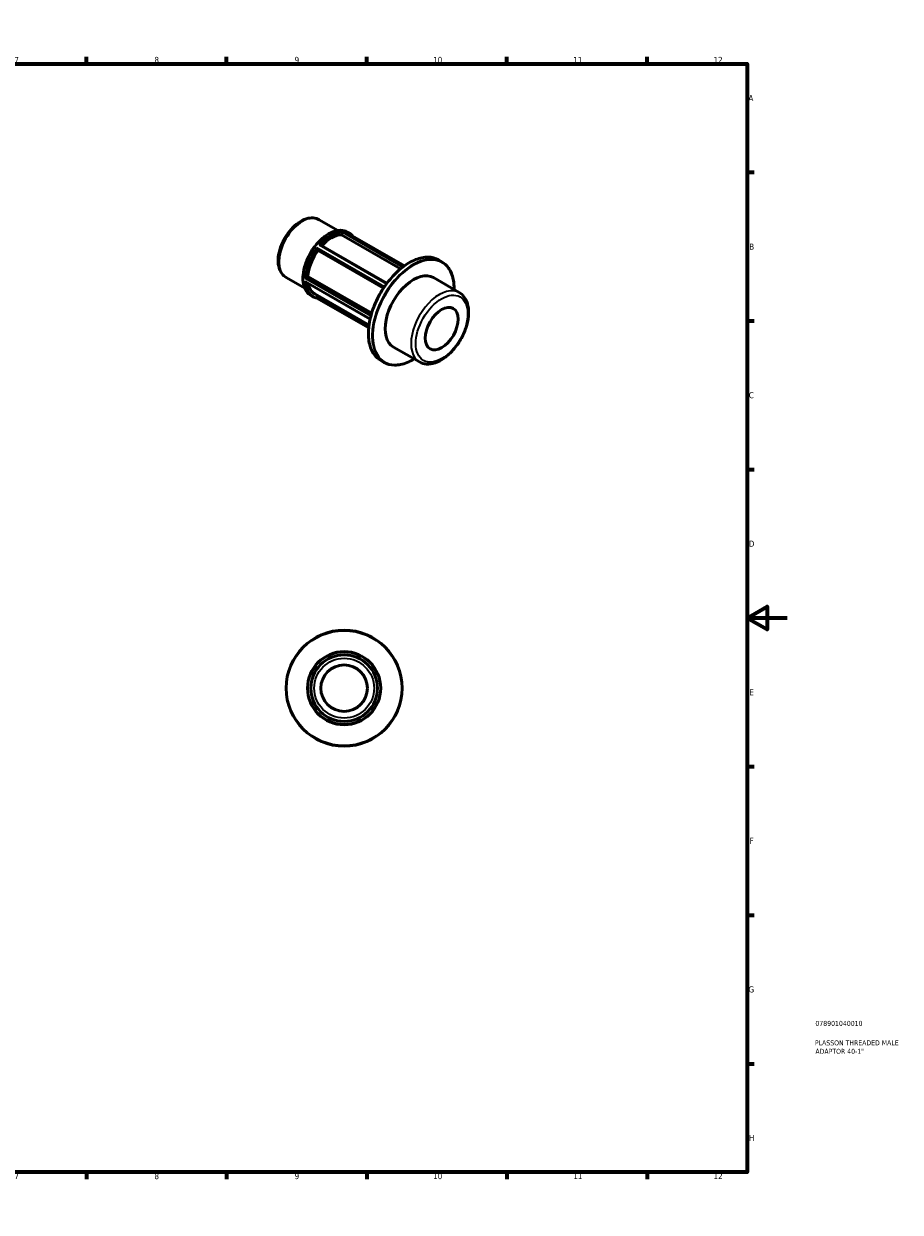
# Model space of a CAD drawing. Header units: millimetres. Extents: x 0 to 898, y 0 to 594.
# Tile 3 of 3: x 459 to 898, y 0 to 594. Entities that reach past the tile are written whole.
import ezdxf

# ---------------------------------------------------------------- set-up
doc = ezdxf.new("R2010")
doc.units = ezdxf.units.MM
for name, color, linetype, lineweight in [('Border (ANSI)', 7, 'Continuous', 70), ('Title (ISO)', 7, 'Continuous', 50), ('Visible (ANSI)', 7, 'Continuous', 50), ('Visible Narrow (ANSI)', 7, 'Continuous', 35)]:
    doc.layers.add(name, color=color, linetype=linetype, lineweight=lineweight)
doc.styles.add('Note Text (ANSI)', font='tahoma.ttf')
doc.styles.add('Note Text (ISO)', font='tahoma.ttf')

# ---------------------------------------------------------------- blocks, each defined once
blk = doc.blocks.new('Borders Default Border')
at = {"layer": 'Border (ANSI)'}
for p, q in [((70.08, 574), (70.08, 577.45)), ((140.17, 574), (140.17, 577.45)), ((210.25, 574), (210.25, 577.45)), ((280.33, 574), (280.33, 577.45)), ((350.42, 574), (350.42, 577.45)), ((490.58, 574), (490.58, 577.45)), ((560.67, 574), (560.67, 577.45)), ((630.75, 574), (630.75, 577.45)), ((700.83, 574), (700.83, 577.45)), ((770.92, 574), (770.92, 577.45)), ((20, 519.75), (16.55, 519.75)), ((821, 519.75), (824.45, 519.75)), ((20, 445.5), (16.55, 445.5)), ((821, 445.5), (824.45, 445.5)), ((20, 371.25), (16.55, 371.25)), ((821, 371.25), (824.45, 371.25)), ((20, 222.75), (16.55, 222.75)), ((821, 222.75), (824.45, 222.75)), ((20, 148.5), (16.55, 148.5)), ((821, 148.5), (824.45, 148.5)), ((20, 74.25), (16.55, 74.25)), ((821, 74.25), (824.45, 74.25)), ((70.08, 20), (70.08, 16.55)), ((140.17, 20), (140.17, 16.55)), ((210.25, 20), (210.25, 16.55)), ((280.33, 20), (280.33, 16.55)), ((350.42, 20), (350.42, 16.55)), ((490.58, 20), (490.58, 16.55)), ((560.67, 20), (560.67, 16.55)), ((630.75, 20), (630.75, 16.55)), ((700.83, 20), (700.83, 16.55)), ((770.92, 20), (770.92, 16.55))]:
    blk.add_line(p, q, dxfattribs=at)
at = {"layer": 'Border (ANSI)', "flags": 128}
for points in [[(420.5, 594), (420.5, 574), (414.73, 584), (426.27, 584), (420.5, 574)], [(20, 20), (20, 574), (821, 574), (821, 20), (20, 20)], [(0, 297), (20, 297), (10, 302.77), (10, 291.23), (20, 297)], [(841, 297), (821, 297), (831, 302.77), (831, 291.23), (821, 297)], [(420.5, 0), (420.5, 20), (414.73, 10), (426.27, 10), (420.5, 20)]]:
    blk.add_lwpolyline(points, dxfattribs=at)
at = {"layer": 'Border (ANSI)', "attachment_point": 7, "style": 'Note Text (ANSI)'}
for s, insert, char_height in [('1', (34.35, 574.4), 3.05), ('2', (104.2, 574.4), 3.05), ('3', (174.26, 574.34), 3.05), ('4', (244.23, 574.4), 3.05), ('5', (314.48, 574.34), 3.05), ('6', (384.49, 574.34), 3.05), ('7', (454.6, 574.4), 3.05), ('8', (524.63, 574.33), 3.05), ('9', (594.7, 574.34), 3.05), ('10', (663.96, 574.34), 3.048), ('11', (734.04, 574.4), 3.048), ('12', (804.13, 574.4), 3.048), ('A', (16.78, 555.35), 3.05), ('A', (821.63, 555.35), 3.05), ('B', (17.15, 481.1), 3.05), ('B', (821.99, 481.1), 3.05), ('C', (16.95, 406.8), 3.05), ('C', (821.8, 406.8), 3.05), ('D', (16.96, 332.6), 3.05), ('D', (821.81, 332.6), 3.05), ('E', (17.21, 258.35), 3.05), ('E', (822.05, 258.35), 3.05), ('F', (17.29, 184.1), 3.05), ('F', (822.14, 184.1), 3.05), ('G', (16.81, 109.79), 3.05), ('G', (821.66, 109.79), 3.05), ('H', (16.97, 35.6), 3.05), ('H', (821.81, 35.6), 3.05), ('1', (34.35, 16.55), 3.05), ('2', (104.2, 16.55), 3.05), ('3', (174.26, 16.49), 3.05), ('4', (244.23, 16.55), 3.05), ('5', (314.48, 16.49), 3.05), ('6', (384.49, 16.49), 3.05), ('7', (454.6, 16.55), 3.05), ('8', (524.63, 16.48), 3.05), ('9', (594.7, 16.49), 3.05), ('10', (663.96, 16.49), 3.048), ('11', (734.04, 16.55), 3.048), ('12', (804.13, 16.55), 3.048)]:
    blk.add_mtext(s, dxfattribs=dict(at, insert=insert, char_height=char_height))
blk = doc.blocks.new('Title Blocks ISO')
at = {"layer": 'Title (ISO)', "color": 232, "true_color": 0xca0064, "style": 'Note Text (ISO)'}
for tag, p in [('PART_NUMBER_001', (34.08, 73.13)), ('DESCRIPTION_001', (33.84, 63.4)), ('DESCRIPTION_002', (34.09, 59.18))]:
    blk.add_attdef(tag, p, '', height=2.5, dxfattribs=at)

msp = doc.modelspace()

# ---------------------------------------------------------------- linework, layer by layer
at = {"layer": 'Visible (ANSI)'}
for p, q in [((607.011, 496.074), (616.332, 490.706)), ((618.14, 488.567), (618.611, 489.784)), ((647.71, 471.539), (618.14, 488.567)), ((620.022, 490.069), (649.631, 473.018)), ((621.042, 489.912), (621.986, 489.369)), ((606.422, 480.732), (605.95, 481.405)), ((607.521, 483.484), (640.863, 464.284)), ((639.167, 461.876), (606.422, 480.732)), ((666.693, 475.986), (668.344, 475.035)), ((590.418, 467.261), (599.74, 461.893)), ((600.174, 465.029), (632.469, 446.431)), ((600.434, 467.183), (601.378, 467.726)), ((601.378, 467.726), (633.246, 449.374)), ((664.088, 467.101), (677.055, 459.634)), ((602.79, 458.218), (603.734, 457.674)), ((604.799, 458.98), (631.914, 443.365)), ((605.95, 457.138), (606.324, 458.102)), ((605.795, 456.919), (631.752, 441.971)), ((644.127, 432.437), (657.093, 424.97)), ((637.749, 425.724), (639.4, 424.773))]:
    msp.add_line(p, q, dxfattribs=at)
for radius in [29, 18.287, 16.625, 11.637]:
    msp.add_circle((619.464, 261.927), radius, dxfattribs=at)
for centre, major_axis, start_param, end_param in [((613.095, 473.386), (8.296, 14.407), 0.3399513, 1.2035659), ((613.095, 473.386), (-8.296, -14.407), 4.5287415, 5.4157679), ((613.095, 473.386), (-8.296, -14.407), 5.6799921, 6.2831853), ((654.107, 449.769), (9.981, 17.332), 0, 3.1415927)]:
    msp.add_ellipse(centre, major_axis=major_axis, ratio=0.5780931, start_param=start_param, end_param=end_param, dxfattribs=at)
msp.add_ellipse((668.249, 441.625), major_axis=(-5.807, -10.085), ratio=0.5780931, dxfattribs=at)
for points, knots in [([(607.011, 496.074), (606.113, 496.591), (605.097, 496.891), (602.9, 497.06), (601.714, 496.896), (599.216, 496.107), (597.901, 495.43), (595.331, 493.631), (594.079, 492.498), (591.785, 489.915), (590.742, 488.469), (588.958, 485.406), (588.215, 483.791), (587.097, 480.532), (586.723, 478.889), (586.4, 475.718), (586.453, 474.189), (587.031, 471.427), (587.548, 470.181), (588.887, 468.379), (589.6, 467.732), (590.418, 467.261)], [5.4997209, 5.4997209, 5.4997209, 5.4997209, 5.7692038, 5.7692038, 6.061863, 6.061863, 6.3900213, 6.3900213, 6.727103, 6.727103, 7.061754, 7.061754, 7.3950061, 7.3950061, 7.729515, 7.729515, 8.066545, 8.066545, 8.3956026, 8.3956026, 8.6413135, 8.6413135, 8.6413135, 8.6413135]), ([(621.042, 489.912), (620.064, 490.475), (618.936, 490.773), (616.481, 490.817), (615.15, 490.553), (612.413, 489.481), (611.004, 488.664), (608.267, 486.562), (606.939, 485.278), (604.497, 482.376), (603.384, 480.759), (601.482, 477.355), (600.693, 475.568), (599.52, 472.002), (599.136, 470.223), (598.814, 466.848), (598.877, 465.253), (599.453, 462.411), (599.965, 461.162), (601.262, 459.344), (601.973, 458.689), (602.79, 458.218)], [5.4997209, 5.4997209, 5.4997209, 5.4997209, 5.8086362, 5.8086362, 6.1250068, 6.1250068, 6.4475238, 6.4475238, 6.7705055, 6.7705055, 7.0929713, 7.0929713, 7.4152411, 7.4152411, 7.7377675, 7.7377675, 8.0608057, 8.0608057, 8.3829441, 8.3829441, 8.6413135, 8.6413135, 8.6413135, 8.6413135]), ([(618.618, 489.803), (618.628, 489.833), (618.637, 489.863), (618.655, 489.929), (618.663, 489.963), (618.679, 490.038), (618.686, 490.076), (618.693, 490.134), (618.695, 490.156), (618.696, 490.194), (618.696, 490.21), (618.693, 490.223), (618.693, 490.223), (618.693, 490.224)], [-0.061466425, -0.061466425, -0.061466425, -0.061466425, -0.051899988, -0.051899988, -0.040468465, -0.040468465, -0.024883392, -0.024883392, -0.01266618, -0.01266618, 0, 0, 0.000366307, 0.000366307, 0.000366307, 0.000366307]), ([(619.938, 490.11), (619.939, 490.109), (619.94, 490.109), (619.969, 490.097), (619.996, 490.084), (620.022, 490.069)], [-0.149850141, -0.149850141, -0.149850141, -0.149850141, -0.1494012, -0.1494012, -0.138191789, -0.138191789, -0.138191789, -0.138191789]), ([(623.674, 487.966), (623.537, 488.124), (623.395, 488.274), (622.863, 488.788), (622.441, 489.107), (621.986, 489.369)], [5.30060352, 5.30060352, 5.30060352, 5.30060352, 5.3558765, 5.3558765, 5.49972085, 5.49972085, 5.49972085, 5.49972085]), ([(605.942, 481.416), (605.93, 481.433), (605.917, 481.455), (605.89, 481.509), (605.876, 481.543), (605.847, 481.626), (605.833, 481.677), (605.812, 481.766), (605.804, 481.805), (605.791, 481.881), (605.786, 481.919), (605.783, 481.956), (605.783, 481.957), (605.782, 481.958)], [-0.061466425, -0.061466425, -0.061466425, -0.061466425, -0.051899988, -0.051899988, -0.040468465, -0.040468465, -0.024883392, -0.024883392, -0.01266618, -0.01266618, 0, 0, 0.000366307, 0.000366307, 0.000366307, 0.000366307]), ([(607.027, 483.505), (607.028, 483.506), (607.029, 483.506), (607.077, 483.517), (607.125, 483.526), (607.219, 483.535), (607.267, 483.537), (607.36, 483.532), (607.407, 483.525), (607.475, 483.506), (607.5, 483.496), (607.521, 483.484)], [-0.149850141, -0.149850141, -0.149850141, -0.149850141, -0.1494012, -0.1494012, -0.131450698, -0.131450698, -0.114334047, -0.114334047, -0.096543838, -0.096543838, -0.085205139, -0.085205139, -0.085205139, -0.085205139]), ([(666.693, 475.986), (665.143, 476.879), (663.351, 477.346), (659.451, 477.394), (657.339, 476.962), (653.001, 475.236), (650.774, 473.932), (646.446, 470.586), (644.345, 468.545), (640.483, 463.934), (638.721, 461.367), (635.713, 455.964), (634.466, 453.129), (632.613, 447.477), (632.007, 444.659), (631.501, 439.322), (631.601, 436.803), (632.507, 432.321), (633.312, 430.358), (635.346, 427.495), (636.464, 426.465), (637.749, 425.724)], [5.4997209, 5.4997209, 5.4997209, 5.4997209, 5.8126156, 5.8126156, 6.130432, 6.130432, 6.4520567, 6.4520567, 6.7739278, 6.7739278, 7.095473, 7.095473, 7.4168976, 7.4168976, 7.7384853, 7.7384853, 8.0603978, 8.0603978, 8.3817684, 8.3817684, 8.6413135, 8.6413135, 8.6413135, 8.6413135]), ([(674.472, 461.121), (674.502, 462.921), (674.357, 464.628), (673.586, 468.438), (672.781, 470.401), (670.747, 473.264), (669.63, 474.295), (668.344, 475.035)], [4.6932245, 4.6932245, 4.6932245, 4.6932245, 4.91880517, 4.91880517, 5.24017578, 5.24017578, 5.49972085, 5.49972085, 5.49972085, 5.49972085]), ([(599.949, 466.917), (599.95, 466.918), (599.95, 466.918), (599.977, 466.934), (600.007, 466.951), (600.071, 466.988), (600.106, 467.007), (600.181, 467.049), (600.223, 467.071), (600.296, 467.111), (600.328, 467.128), (600.38, 467.155), (600.4, 467.165), (600.419, 467.174)], [-0.149850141, -0.149850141, -0.149850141, -0.149850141, -0.1494012, -0.1494012, -0.131450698, -0.131450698, -0.114334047, -0.114334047, -0.096543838, -0.096543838, -0.083230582, -0.083230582, -0.074057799, -0.074057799, -0.074057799, -0.074057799]), ([(600.174, 465.029), (600.153, 465.041), (600.133, 465.054), (600.082, 465.094), (600.053, 465.122), (599.999, 465.183), (599.973, 465.217), (599.95, 465.254), (599.95, 465.255), (599.949, 465.256)], [-0.032479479, -0.032479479, -0.032479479, -0.032479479, -0.024883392, -0.024883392, -0.01266618, -0.01266618, 0, 0, 0.000366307, 0.000366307, 0.000366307, 0.000366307]), ([(603.734, 457.674), (603.86, 457.602), (603.989, 457.534), (604.251, 457.406), (604.385, 457.346), (604.656, 457.236), (604.794, 457.186), (605.074, 457.094), (605.216, 457.052), (605.504, 456.979), (605.649, 456.946), (605.797, 456.918)], [2.3581282, 2.3581282, 2.3581282, 2.3581282, 2.39799628, 2.39799628, 2.43786435, 2.43786435, 2.47773243, 2.47773243, 2.5176005, 2.5176005, 2.55746858, 2.55746858, 2.55746858, 2.55746858]), ([(657.093, 424.97), (658.169, 424.351), (659.393, 423.996), (662.042, 423.82), (663.475, 424.036), (666.481, 425.03), (668.057, 425.863), (671.13, 428.057), (672.625, 429.43), (675.365, 432.55), (676.611, 434.296), (678.744, 437.988), (679.631, 439.934), (680.963, 443.85), (681.407, 445.82), (681.788, 449.61), (681.724, 451.429), (681.043, 454.709), (680.433, 456.181), (678.862, 458.312), (678.02, 459.078), (677.055, 459.634)], [2.3581282, 2.3581282, 2.3581282, 2.3581282, 2.6345469, 2.6345469, 2.932636, 2.932636, 3.2605822, 3.2605822, 3.594711, 3.594711, 3.9266957, 3.9266957, 4.257572, 4.257572, 4.5895219, 4.5895219, 4.9236276, 4.9236276, 5.2516612, 5.2516612, 5.4997209, 5.4997209, 5.4997209, 5.4997209]), ([(605.797, 456.918), (605.798, 456.918), (605.8, 456.918), (605.808, 456.918), (605.818, 456.923), (605.842, 456.946), (605.856, 456.964), (605.885, 457.008), (605.899, 457.031), (605.923, 457.077), (605.932, 457.097), (605.942, 457.119)], [-0.134195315, -0.134195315, -0.134195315, -0.134195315, -0.131450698, -0.131450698, -0.114334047, -0.114334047, -0.096543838, -0.096543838, -0.083230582, -0.083230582, -0.074057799, -0.074057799, -0.074057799, -0.074057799]), ([(639.4, 424.773), (640.95, 423.881), (642.743, 423.413), (646.643, 423.365), (648.755, 423.797), (652.103, 425.129), (653.309, 425.734), (654.511, 426.458)], [2.3581282, 2.3581282, 2.3581282, 2.3581282, 2.67102295, 2.67102295, 2.98883936, 2.98883936, 3.16462455, 3.16462455, 3.16462455, 3.16462455])]:
    msp.add_open_spline(points, degree=3, knots=knots, dxfattribs=at)
for points in [[(618.611, 489.784), (618.614, 489.79), (618.616, 489.797), (618.618, 489.803)], [(605.95, 481.405), (605.948, 481.409), (605.945, 481.413), (605.942, 481.416)], [(600.419, 467.174), (600.424, 467.177), (600.429, 467.18), (600.434, 467.183)], [(605.942, 457.119), (605.945, 457.125), (605.948, 457.132), (605.95, 457.138)]]:
    msp.add_open_spline(points, degree=3, dxfattribs=at)
at = {"layer": 'Visible Narrow (ANSI)'}
for p, q in [((618.618, 489.803), (648.813, 472.415)), ((649.163, 472.677), (618.693, 490.224)), ((619.938, 490.11), (649.625, 473.014)), ((639.582, 462.494), (605.782, 481.958)), ((605.942, 481.416), (639.363, 462.171)), ((607.027, 483.505), (640.725, 464.1)), ((599.949, 466.917), (632.847, 447.973)), ((632.489, 446.518), (599.949, 465.256)), ((632.971, 448.428), (600.419, 467.174)), ((631.779, 442.241), (605.942, 457.119))]:
    msp.add_line(p, q, dxfattribs=at)
for radius in [28.668, 17.954, 14.962]:
    msp.add_circle((619.464, 261.927), radius, dxfattribs=at)
for centre, major_axis, start_param, end_param in [((598.714, 481.668), (-8.296, -14.407), 3.1415927, 6.2831853), ((611.916, 474.065), (-9.126, -15.847), 3.1415927, 6.2831853), ((612.86, 473.522), (9.126, 15.847), 0.3154499, 1.2514791), ((613.095, 473.386), (8.96, 15.559), 0.3340077, 1.23191), ((612.86, 473.522), (9.126, 15.847), 0, 0.2042815), ((613.095, 473.386), (8.96, 15.559), 6.2157264, 6.3506442), ((612.86, 473.522), (-9.126, -15.847), 4.5042401, 5.4402693), ((613.095, 473.386), (8.96, 15.559), 1.3812052, 2.2801188), ((652.221, 450.855), (-14.472, -25.131), 3.1415927, 6.2831853), ((653.872, 449.904), (14.472, 25.131), 0, 3.1415927), ((654.107, 449.769), (-14.306, -24.843), 2.3429139, 7.0818641), ((612.86, 473.522), (-9.126, -15.847), 5.5514376, 6.2831853), ((613.095, 473.386), (-8.96, -15.559), 5.579598, 6.468909), ((667.074, 442.302), (9.981, 17.332), 0, 3.1415927)]:
    msp.add_ellipse(centre, major_axis=major_axis, ratio=0.5780931, start_param=start_param, end_param=end_param, dxfattribs=at)
msp.add_ellipse((668.249, 441.625), major_axis=(-9.151, -15.891), ratio=0.5780931, dxfattribs=at)

# ---------------------------------------------------------------- block references
msp.add_blockref('Borders Default Border', (0, 0))
msp.add_blockref('Title Blocks ISO', (821, 20)).add_auto_attribs({'PART_NUMBER_001': '078901040010', 'DESCRIPTION_001': 'PLASSON THREADED MALE', 'DESCRIPTION_002': 'ADAPTOR 40-1"'})

doc.saveas('drawing.dxf')
